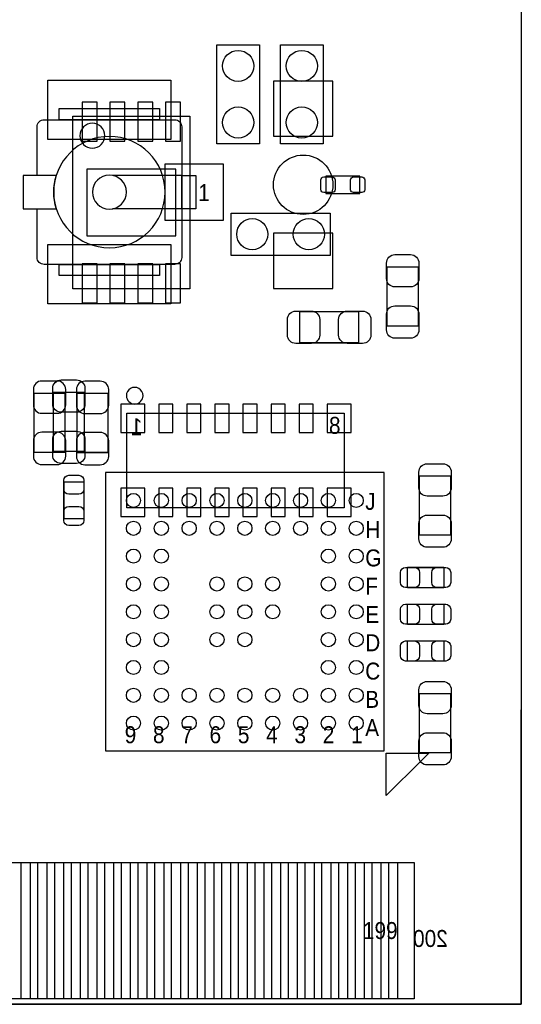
# Model space of a CAD drawing. Extents: x 7.2 to 74.8, y 33.9 to 67.
# Tile 9 of 11: x 65.8 to 74.8, y 34 to 51.7. Entities that reach past the tile are written whole.
import ezdxf

# ---------------------------------------------------------------- set-up
doc = ezdxf.new("R2010")
doc.units = 0
for name, color, linetype in [('BG_OUTLINE', 3, 'CONTINUOUS'), ('PG_ASSEMBLY_BOTTOM', 43, 'CONTINUOUS'), ('PG_ASSEMBLY_TOP', 7, 'CONTINUOUS'), ('PIN_BOTTOM', 211, 'CONTINUOUS'), ('PIN_TOP', 173, 'CONTINUOUS')]:
    doc.layers.add(name, color=color, linetype=linetype)

msp = doc.modelspace()

# ---------------------------------------------------------------- linework, layer by layer
at = {"layer": 'BG_OUTLINE'}
msp.add_lwpolyline([(74.799952, 55.992776, 0.414214), (72.800972, 53.993796, 0.414214), (74.799952, 51.994816), (74.799952, 33.993836), (23.949152, 33.993836), (23.949152, 37.493956, 0.414214), (23.451312, 37.994336, 0.414214), (22.950932, 37.493956), (22.950932, 33.993836), (7.200392, 33.993836), (7.200392, 51.994816, 0.414214), (9.199372, 53.993796, 0.414214), (7.200392, 55.992776), (7.199884, 66.987928), (74.799952, 66.987928)], format="xyb", close=True, dxfattribs=at)
at = {"layer": 'PG_ASSEMBLY_BOTTOM'}
msp.add_lwpolyline([(66.748406, 49.94656), (68.848478, 49.94656), (68.848478, 46.846744), (66.748406, 46.846744), (66.748406, 49.94656)], dxfattribs=at)
msp.add_lwpolyline([(67.322192, 49.596548, 1), (66.874692, 49.596756, 1)], format="xyb", close=True, dxfattribs=at)
at = {"layer": 'PG_ASSEMBLY_BOTTOM', "const_width": 0.024892}
for points in [[(66.04889, 44.969684), (66.04889, 43.909488)], [(66.608706, 44.969684), (66.04889, 44.969684)], [(66.608706, 43.909488), (66.608706, 44.969684)], [(66.82105, 44.966382), (66.82105, 43.906186)], [(67.380866, 44.966382), (66.82105, 44.966382)], [(67.380866, 43.906186), (67.380866, 44.966382)], [(66.04889, 43.909488), (66.608706, 43.909488)], [(66.82105, 43.906186), (67.380866, 43.906186)]]:
    msp.add_lwpolyline(points, dxfattribs=at)
at = {"layer": 'PG_ASSEMBLY_BOTTOM'}
msp.add_lwpolyline([(68.007484, 44.926504, 1.000127), (67.708526, 44.92625, 0.999873), (68.007484, 44.926504)], format="xyb", dxfattribs=at)
msp.add_lwpolyline([(67.715892, 44.61383), (71.617332, 44.61383), (71.617332, 42.91203), (67.715892, 42.91203)], close=True, dxfattribs=at)
at = {"layer": 'PG_ASSEMBLY_TOP'}
for points in [[(69.33438, 49.452276), (69.33438, 51.230276)], [(69.33438, 51.230276), (70.09638, 51.230276)], [(70.09638, 51.230276), (70.09638, 49.452276)], [(70.47738, 51.230276), (71.23938, 51.230276)], [(70.47738, 49.452276), (70.47738, 51.230276)], [(71.23938, 51.230276), (71.23938, 49.452276)], [(66.231008, 49.883568), (68.576952, 49.883568)], [(66.104008, 48.88357), (66.104008, 49.756568)], [(68.703952, 49.756568), (68.703952, 47.410624)], [(70.09638, 49.452276), (69.33438, 49.452276)], [(71.23938, 49.452276), (70.47738, 49.452276)], [(68.703952, 48.88357), (67.458082, 48.88357)], [(66.104008, 47.410624), (66.104008, 48.283622)], [(68.703952, 48.283622), (67.458082, 48.283622)], [(69.58838, 47.445676), (69.58838, 48.207676)], [(69.58838, 48.207676), (71.36638, 48.207676)], [(71.36638, 48.207676), (71.36638, 47.445676)], [(71.36638, 47.445676), (69.58838, 47.445676)], [(68.576952, 47.283624), (66.231008, 47.283624)], [(67.335908, 43.544744), (67.335908, 38.5445)], [(72.336152, 43.544744), (67.335908, 43.544744)], [(72.336152, 38.5445), (72.336152, 43.544744)], [(74.799952, 33.993836), (74.799952, 39.283894)], [(67.335908, 38.5445), (72.336152, 38.5445)], [(72.37603, 37.742622), (72.37603, 38.504622)], [(72.37603, 38.504622), (73.13803, 38.504622)], [(73.13803, 38.504622), (73.01103, 38.377622)], [(73.01103, 38.377622), (72.37603, 37.742622)], [(23.711154, 33.993836), (74.799952, 33.993836)]]:
    msp.add_lwpolyline(points, dxfattribs=at)
for points in [[(68.30568, 49.883568), (66.50228, 49.883568), (66.50228, 50.082196), (68.30568, 50.082196)], [(68.95338, 48.283622), (68.703952, 48.283622), (68.703952, 48.88357), (68.95338, 48.88357)], [(71.29018, 48.870616), (71.29018, 48.560736), (71.89978, 48.560736), (71.89978, 48.870616)], [(68.30568, 47.084996), (66.50228, 47.084996), (66.50228, 47.283624), (68.30568, 47.283624)]]:
    msp.add_lwpolyline(points, close=True, dxfattribs=at)
for points in [[(66.104008, 49.756568, -0.414214), (66.231008, 49.883568)], [(68.576952, 49.883568, -0.414214), (68.703952, 49.756568)], [(68.403978, 48.583596, 1), (66.403982, 48.583596, 1), (68.403978, 48.583596)], [(67.70878, 48.583596, 1), (67.09918, 48.583596, 1), (67.70878, 48.583596)], [(66.231008, 47.283624, -0.414214), (66.104008, 47.410624)], [(68.703952, 47.410624, -0.414214), (68.576952, 47.283624)]]:
    msp.add_lwpolyline(points, format="xyb", dxfattribs=at)
msp.add_lwpolyline([(66.45021, 48.88357), (65.85458, 48.88357), (65.85458, 48.283622), (66.45021, 48.283622, -0.076601), (66.403982, 48.583596, -0.076974)], format="xyb", close=True, dxfattribs=at)
at = {"layer": 'PG_ASSEMBLY_TOP', "const_width": 0.024892}
for points in [[(72.390254, 46.179486), (72.390254, 47.239682)], [(72.390254, 47.239682), (72.95007, 47.239682)], [(72.95007, 47.239682), (72.95007, 46.179486)], [(70.82028, 45.875194), (70.82028, 46.43501)], [(70.82028, 46.43501), (71.880476, 46.43501)], [(71.880476, 46.43501), (71.880476, 45.875194)], [(72.95007, 46.179486), (72.390254, 46.179486)], [(71.880476, 45.875194), (70.82028, 45.875194)], [(66.395854, 43.928284), (66.395854, 44.98848)], [(66.395854, 44.98848), (66.95567, 44.98848)], [(66.95567, 44.98848), (66.95567, 43.928284)], [(66.95567, 43.928284), (66.395854, 43.928284)], [(66.585846, 42.715942), (66.585846, 43.375834)], [(66.585846, 43.375834), (66.946018, 43.375834)], [(66.946018, 43.375834), (66.946018, 42.715942)], [(72.970898, 42.422318), (72.970898, 43.482514)], [(72.970898, 43.482514), (73.530714, 43.482514)], [(73.530714, 43.482514), (73.530714, 42.422318)], [(66.946018, 42.715942), (66.585846, 42.715942)], [(73.530714, 42.422318), (72.970898, 42.422318)], [(72.752458, 41.840404), (73.41235, 41.840404)], [(72.752458, 41.480232), (72.752458, 41.840404)], [(73.41235, 41.840404), (73.41235, 41.480232)], [(73.41235, 41.480232), (72.752458, 41.480232)], [(72.752458, 41.180512), (73.41235, 41.180512)], [(72.752458, 40.82034), (72.752458, 41.180512)], [(73.41235, 41.180512), (73.41235, 40.82034)], [(73.41235, 40.82034), (72.752458, 40.82034)], [(72.752458, 40.52062), (73.41235, 40.52062)], [(72.752458, 40.160448), (72.752458, 40.52062)], [(73.41235, 40.52062), (73.41235, 40.160448)], [(73.41235, 40.160448), (72.752458, 40.160448)], [(72.970898, 38.512496), (72.970898, 39.572692)], [(72.970898, 39.572692), (73.530714, 39.572692)], [(73.530714, 39.572692), (73.530714, 38.512496)], [(73.530714, 38.512496), (72.970898, 38.512496)]]:
    msp.add_lwpolyline(points, dxfattribs=at)
at = {"layer": 'PIN_BOTTOM'}
for points in [[(70.35038, 50.578766), (70.35038, 49.588166), (71.41718, 49.588166), (71.41718, 50.578766)], [(67.183, 50.197258), (66.91376, 50.197258), (66.91376, 49.496218), (67.183, 49.496218)], [(67.683126, 50.197258), (67.413886, 50.197258), (67.413886, 49.496218), (67.683126, 49.496218)], [(68.182998, 50.197258), (67.913758, 50.197258), (67.913758, 49.496218), (68.182998, 49.496218)], [(68.683124, 50.197258), (68.413884, 50.197258), (68.413884, 49.496218), (68.683124, 49.496218)], [(68.598542, 47.797212), (68.598542, 48.996092), (66.998342, 48.996092), (66.998342, 47.797212)], [(70.35038, 47.843186), (70.35038, 46.852586), (71.41718, 46.852586), (71.41718, 47.843186)], [(67.183, 47.297086), (66.91376, 47.297086), (66.91376, 46.596046), (67.183, 46.596046)], [(67.683126, 47.297086), (67.413886, 47.297086), (67.413886, 46.596046), (67.683126, 46.596046)], [(68.182998, 47.297086), (67.913758, 47.297086), (67.913758, 46.596046), (68.182998, 46.596046)], [(68.683124, 47.297086), (68.413884, 47.297086), (68.413884, 46.596046), (68.683124, 46.596046)], [(68.038472, 44.26331), (68.038472, 44.77131), (67.606672, 44.77131), (67.606672, 44.26331)], [(68.289932, 44.77131), (68.289932, 44.26331), (68.543932, 44.26331), (68.543932, 44.77131)], [(68.792852, 44.77131), (68.792852, 44.26331), (69.046852, 44.26331), (69.046852, 44.77131)], [(69.298312, 44.77131), (69.298312, 44.26331), (69.552312, 44.26331), (69.552312, 44.77131)], [(69.801232, 44.77131), (69.801232, 44.26331), (70.055232, 44.26331), (70.055232, 44.77131)], [(70.306692, 44.77131), (70.306692, 44.26331), (70.560692, 44.26331), (70.560692, 44.77131)], [(70.809612, 44.77131), (70.809612, 44.26331), (71.063612, 44.26331), (71.063612, 44.77131)], [(71.744332, 44.26331), (71.744332, 44.77131), (71.312532, 44.77131), (71.312532, 44.26331)], [(67.606672, 43.26255), (67.606672, 42.75455), (68.038472, 42.75455), (68.038472, 43.26255)], [(68.289932, 43.26255), (68.289932, 42.75455), (68.543932, 42.75455), (68.543932, 43.26255)], [(68.792852, 43.26255), (68.792852, 42.75455), (69.046852, 42.75455), (69.046852, 43.26255)], [(69.298312, 43.26255), (69.298312, 42.75455), (69.552312, 42.75455), (69.552312, 43.26255)], [(69.801232, 43.26255), (69.801232, 42.75455), (70.055232, 42.75455), (70.055232, 43.26255)], [(70.306692, 43.26255), (70.306692, 42.75455), (70.560692, 42.75455), (70.560692, 43.26255)], [(70.809612, 43.26255), (70.809612, 42.75455), (71.063612, 42.75455), (71.063612, 43.26255)], [(71.312532, 43.26255), (71.312532, 42.75455), (71.744332, 42.75455), (71.744332, 43.26255)], [(65.821306, 34.093912), (65.821306, 36.543742), (66.278506, 36.543742), (66.278506, 34.093912)], [(66.421254, 34.093912), (66.421254, 36.543742), (66.878454, 36.543742), (66.878454, 34.093912)], [(67.021202, 34.093912), (67.021202, 36.543742), (67.478402, 36.543742), (67.478402, 34.093912)], [(67.621404, 34.093912), (67.621404, 36.543742), (68.078604, 36.543742), (68.078604, 34.093912)], [(68.221352, 34.093912), (68.221352, 36.543742), (68.678552, 36.543742), (68.678552, 34.093912)], [(68.8213, 34.093912), (68.8213, 36.543742), (69.2785, 36.543742), (69.2785, 34.093912)], [(69.421248, 34.093912), (69.421248, 36.543742), (69.878448, 36.543742), (69.878448, 34.093912)], [(70.021196, 34.093912), (70.021196, 36.543742), (70.478396, 36.543742), (70.478396, 34.093912)], [(70.621398, 34.093912), (70.621398, 36.543742), (71.078598, 36.543742), (71.078598, 34.093912)], [(71.221346, 34.093912), (71.221346, 36.543742), (71.678546, 36.543742), (71.678546, 34.093912)], [(71.821294, 34.093912), (71.821294, 36.543742), (72.278494, 36.543742), (72.278494, 34.093912)], [(72.421242, 34.093912), (72.421242, 36.543742), (72.878442, 36.543742), (72.878442, 34.093912)]]:
    msp.add_lwpolyline(points, close=True, dxfattribs=at)
for points in [[(66.03873, 45.039534), (66.03873, 44.759626, 0.414846), (66.188844, 44.609512), (66.468752, 44.609512, 0.414846), (66.618866, 44.759626), (66.618866, 45.039534, 0.414846), (66.468752, 45.189648), (66.188844, 45.189648, 0.414846)], [(66.81089, 45.036232), (66.81089, 44.756324, 0.414846), (66.961004, 44.60621), (67.240912, 44.60621, 0.414846), (67.391026, 44.756324), (67.391026, 45.036232, 0.414846), (67.240912, 45.186346), (66.961004, 45.186346, 0.414846)], [(66.618866, 43.839638), (66.618866, 44.119546, 0.414846), (66.468752, 44.26966), (66.188844, 44.26966, 0.414846), (66.03873, 44.119546), (66.03873, 43.839638, 0.414846), (66.188844, 43.689524), (66.468752, 43.689524, 0.414846)], [(67.391026, 43.836336), (67.391026, 44.116244, 0.414846), (67.240912, 44.266358), (66.961004, 44.266358, 0.414846), (66.81089, 44.116244), (66.81089, 43.836336, 0.414846), (66.961004, 43.686222), (67.240912, 43.686222, 0.414846)]]:
    msp.add_lwpolyline(points, format="xyb", close=True, dxfattribs=at)
msp.add_circle((70.88378, 48.715676), 0.5334, dxfattribs=at)
at = {"layer": 'PIN_TOP'}
for points in [[(68.50888, 49.525174), (66.29908, 49.525174), (66.29908, 50.591974), (68.50888, 50.591974)], [(69.449696, 48.075596), (68.408296, 48.075596), (68.408296, 49.091596), (69.449696, 49.091596)], [(68.50888, 46.575218), (66.29908, 46.575218), (66.29908, 47.642018), (68.50888, 47.642018)], [(65.521332, 34.093912), (65.521332, 36.543742), (65.978532, 36.543742), (65.978532, 34.093912)], [(66.12128, 34.093912), (66.12128, 36.543742), (66.57848, 36.543742), (66.57848, 34.093912)], [(66.721228, 34.093912), (66.721228, 36.543742), (67.178428, 36.543742), (67.178428, 34.093912)], [(67.321176, 34.093912), (67.321176, 36.543742), (67.778376, 36.543742), (67.778376, 34.093912)], [(67.921378, 34.093912), (67.921378, 36.543742), (68.378578, 36.543742), (68.378578, 34.093912)], [(68.521326, 34.093912), (68.521326, 36.543742), (68.978526, 36.543742), (68.978526, 34.093912)], [(69.121274, 34.093912), (69.121274, 36.543742), (69.578474, 36.543742), (69.578474, 34.093912)], [(69.721222, 34.093912), (69.721222, 36.543742), (70.178422, 36.543742), (70.178422, 34.093912)], [(70.32117, 34.093912), (70.32117, 36.543742), (70.77837, 36.543742), (70.77837, 34.093912)], [(70.921372, 34.093912), (70.921372, 36.543742), (71.378572, 36.543742), (71.378572, 34.093912)], [(71.52132, 34.093912), (71.52132, 36.543742), (71.97852, 36.543742), (71.97852, 34.093912)], [(72.121268, 34.093912), (72.121268, 36.543742), (72.578468, 36.543742), (72.578468, 34.093912)]]:
    msp.add_lwpolyline(points, close=True, dxfattribs=at)
for points in [[(71.45528, 48.626776, -0.414214), (71.40448, 48.575976), (71.25208, 48.575976, -0.414214), (71.20128, 48.626776), (71.20128, 48.804576, -0.414214), (71.25208, 48.855376), (71.40448, 48.855376, -0.414214), (71.45528, 48.804576)], [(71.98868, 48.626776, -0.414214), (71.93788, 48.575976), (71.78548, 48.575976, -0.414214), (71.73468, 48.626776), (71.73468, 48.804576, -0.414214), (71.78548, 48.855376), (71.93788, 48.855376, -0.414214), (71.98868, 48.804576)], [(72.96023, 47.309532), (72.96023, 47.029624, -0.414846), (72.810116, 46.87951), (72.530208, 46.87951, -0.414846), (72.380094, 47.029624), (72.380094, 47.309532, -0.414846), (72.530208, 47.459646), (72.810116, 47.459646, -0.414846)], [(72.380094, 46.109636), (72.380094, 46.389544, -0.414846), (72.530208, 46.539658), (72.810116, 46.539658, -0.414846), (72.96023, 46.389544), (72.96023, 46.109636, -0.414846), (72.810116, 45.959522), (72.530208, 45.959522, -0.414846)], [(70.75043, 46.44517), (71.030338, 46.44517, -0.414846), (71.180452, 46.295056), (71.180452, 46.015148, -0.414846), (71.030338, 45.865034), (70.75043, 45.865034, -0.414846), (70.600316, 46.015148), (70.600316, 46.295056, -0.414846)], [(71.950326, 45.865034), (71.670418, 45.865034, -0.414846), (71.520304, 46.015148), (71.520304, 46.295056, -0.414846), (71.670418, 46.44517), (71.950326, 46.44517, -0.414846), (72.10044, 46.295056), (72.10044, 46.015148, -0.414846)], [(66.96583, 45.05833), (66.96583, 44.778422, -0.414846), (66.815716, 44.628308), (66.535808, 44.628308, -0.414846), (66.385694, 44.778422), (66.385694, 45.05833, -0.414846), (66.535808, 45.208444), (66.815716, 45.208444, -0.414846)], [(66.385694, 43.858434), (66.385694, 44.138342, -0.414846), (66.535808, 44.288456), (66.815716, 44.288456, -0.414846), (66.96583, 44.138342), (66.96583, 43.858434, -0.414846), (66.815716, 43.70832), (66.535808, 43.70832, -0.414846)], [(73.540874, 43.552364), (73.540874, 43.272456, -0.414846), (73.39076, 43.122342), (73.110852, 43.122342, -0.414846), (72.960738, 43.272456), (72.960738, 43.552364, -0.414846), (73.110852, 43.702478), (73.39076, 43.702478, -0.414846)], [(66.946018, 43.405806), (66.946018, 43.245786, -0.413587), (66.855848, 43.15587), (66.676016, 43.15587, -0.413587), (66.585846, 43.245786), (66.585846, 43.405806, -0.413587), (66.676016, 43.495722), (66.855848, 43.495722, -0.413587)], [(66.585846, 42.68597), (66.585846, 42.84599, -0.413587), (66.676016, 42.935906), (66.855848, 42.935906, -0.413587), (66.946018, 42.84599), (66.946018, 42.68597, -0.413587), (66.855848, 42.596054), (66.676016, 42.596054, -0.413587)], [(72.960738, 42.352468), (72.960738, 42.632376, -0.414846), (73.110852, 42.78249), (73.39076, 42.78249, -0.414846), (73.540874, 42.632376), (73.540874, 42.352468, -0.414846), (73.39076, 42.202354), (73.110852, 42.202354, -0.414846)], [(72.722486, 41.840404), (72.882506, 41.840404, -0.413587), (72.972422, 41.750234), (72.972422, 41.570402, -0.413587), (72.882506, 41.480232), (72.722486, 41.480232, -0.413587), (72.63257, 41.570402), (72.63257, 41.750234, -0.413587)], [(73.442322, 41.480232), (73.282302, 41.480232, -0.413587), (73.192386, 41.570402), (73.192386, 41.750234, -0.413587), (73.282302, 41.840404), (73.442322, 41.840404, -0.413587), (73.532238, 41.750234), (73.532238, 41.570402, -0.413587)], [(72.722486, 41.180512), (72.882506, 41.180512, -0.413587), (72.972422, 41.090342), (72.972422, 40.91051, -0.413587), (72.882506, 40.82034), (72.722486, 40.82034, -0.413587), (72.63257, 40.91051), (72.63257, 41.090342, -0.413587)], [(73.442322, 40.82034), (73.282302, 40.82034, -0.413587), (73.192386, 40.91051), (73.192386, 41.090342, -0.413587), (73.282302, 41.180512), (73.442322, 41.180512, -0.413587), (73.532238, 41.090342), (73.532238, 40.91051, -0.413587)], [(72.722486, 40.52062), (72.882506, 40.52062, -0.413587), (72.972422, 40.43045), (72.972422, 40.250618, -0.413587), (72.882506, 40.160448), (72.722486, 40.160448, -0.413587), (72.63257, 40.250618), (72.63257, 40.43045, -0.413587)], [(73.442322, 40.160448), (73.282302, 40.160448, -0.413587), (73.192386, 40.250618), (73.192386, 40.43045, -0.413587), (73.282302, 40.52062), (73.442322, 40.52062, -0.413587), (73.532238, 40.43045), (73.532238, 40.250618, -0.413587)], [(73.540874, 39.642542), (73.540874, 39.362634, -0.414846), (73.39076, 39.21252), (73.110852, 39.21252, -0.414846), (72.960738, 39.362634), (72.960738, 39.642542, -0.414846), (73.110852, 39.792656), (73.39076, 39.792656, -0.414846)], [(72.960738, 38.442646), (72.960738, 38.722554, -0.414846), (73.110852, 38.872668), (73.39076, 38.872668, -0.414846), (73.540874, 38.722554), (73.540874, 38.442646, -0.414846), (73.39076, 38.292532), (73.110852, 38.292532, -0.414846)]]:
    msp.add_lwpolyline(points, format="xyb", close=True, dxfattribs=at)
for centre, radius in [((69.71538, 50.849276), 0.2794), ((70.85838, 50.849276), 0.2794), ((69.71538, 49.833276), 0.2794), ((70.85838, 49.833276), 0.2794), ((69.96938, 47.826676), 0.2794), ((70.98538, 47.826676), 0.2794), ((67.836034, 43.044618), 0.127), ((68.335906, 43.044618), 0.127), ((68.836032, 43.044618), 0.127), ((69.335904, 43.044618), 0.127), ((69.83603, 43.044618), 0.127), ((70.336156, 43.044618), 0.127), ((70.836028, 43.044618), 0.127), ((71.336154, 43.044618), 0.127), ((71.836026, 43.044618), 0.127), ((67.836034, 42.544746), 0.127), ((68.335906, 42.544746), 0.127), ((68.836032, 42.544746), 0.127), ((69.335904, 42.544746), 0.127), ((69.83603, 42.544746), 0.127), ((70.336156, 42.544746), 0.127), ((70.836028, 42.544746), 0.127), ((71.336154, 42.544746), 0.127), ((71.836026, 42.544746), 0.127), ((67.836034, 42.04462), 0.127), ((68.335906, 42.04462), 0.127), ((71.336154, 42.04462), 0.127), ((71.836026, 42.04462), 0.127), ((67.836034, 41.544748), 0.127), ((68.335906, 41.544748), 0.127), ((69.335904, 41.544748), 0.127), ((69.83603, 41.544748), 0.127), ((70.336156, 41.544748), 0.127), ((71.336154, 41.544748), 0.127), ((71.836026, 41.544748), 0.127), ((67.836034, 41.044622), 0.127), ((68.335906, 41.044622), 0.127), ((69.335904, 41.044622), 0.127), ((69.83603, 41.044622), 0.127), ((70.336156, 41.044622), 0.127), ((71.336154, 41.044622), 0.127), ((71.836026, 41.044622), 0.127), ((67.836034, 40.544496), 0.127), ((68.335906, 40.544496), 0.127), ((69.335904, 40.544496), 0.127), ((69.83603, 40.544496), 0.127), ((71.336154, 40.544496), 0.127), ((71.836026, 40.544496), 0.127), ((67.836034, 40.044624), 0.127), ((68.335906, 40.044624), 0.127), ((71.336154, 40.044624), 0.127), ((71.836026, 40.044624), 0.127), ((67.836034, 39.544498), 0.127), ((68.335906, 39.544498), 0.127), ((68.836032, 39.544498), 0.127), ((69.335904, 39.544498), 0.127), ((69.83603, 39.544498), 0.127), ((70.336156, 39.544498), 0.127), ((70.836028, 39.544498), 0.127), ((71.336154, 39.544498), 0.127), ((71.836026, 39.544498), 0.127), ((67.836034, 39.044626), 0.127), ((68.335906, 39.044626), 0.127), ((68.836032, 39.044626), 0.127), ((69.335904, 39.044626), 0.127), ((69.83603, 39.044626), 0.127), ((70.336156, 39.044626), 0.127), ((70.836028, 39.044626), 0.127), ((71.336154, 39.044626), 0.127), ((71.836026, 39.044626), 0.127)]:
    msp.add_circle(centre, radius, dxfattribs=at)

# ---------------------------------------------------------------- texts
at = {"layer": 'PG_ASSEMBLY_BOTTOM', "text_generation_flag": 2, "width": 0.916667}
for s, p in [('1', (67.997832, 44.21505)), ('8', (71.553832, 44.24045)), ('200', (73.479914, 35.023806))]:
    msp.add_text(s, height=0.3048, dxfattribs=at).set_placement(p)
at = {"layer": 'PG_ASSEMBLY_TOP', "width": 0.916667}
for s, p in [('1', (68.998592, 48.422052)), ('J', (71.997316, 42.875708)), ('H', (71.997316, 42.367708)), ('G', (71.997316, 41.859708)), ('F', (71.997316, 41.351708)), ('E', (71.997316, 40.843708)), ('D', (71.997316, 40.335708)), ('C', (71.997316, 39.826946)), ('B', (71.997316, 39.318946)), ('A', (71.997316, 38.810946)), ('9', (67.678554, 38.683946)), ('8', (68.186554, 38.683946)), ('7', (68.694554, 38.683946)), ('6', (69.202554, 38.683946)), ('5', (69.710554, 38.683946)), ('4', (70.219316, 38.683946)), ('3', (70.727316, 38.683946)), ('2', (71.235316, 38.683946)), ('1', (71.743316, 38.683946)), ('199', (71.956168, 35.166554))]:
    msp.add_text(s, height=0.3048, dxfattribs=at).set_placement(p)

doc.saveas('drawing.dxf')
